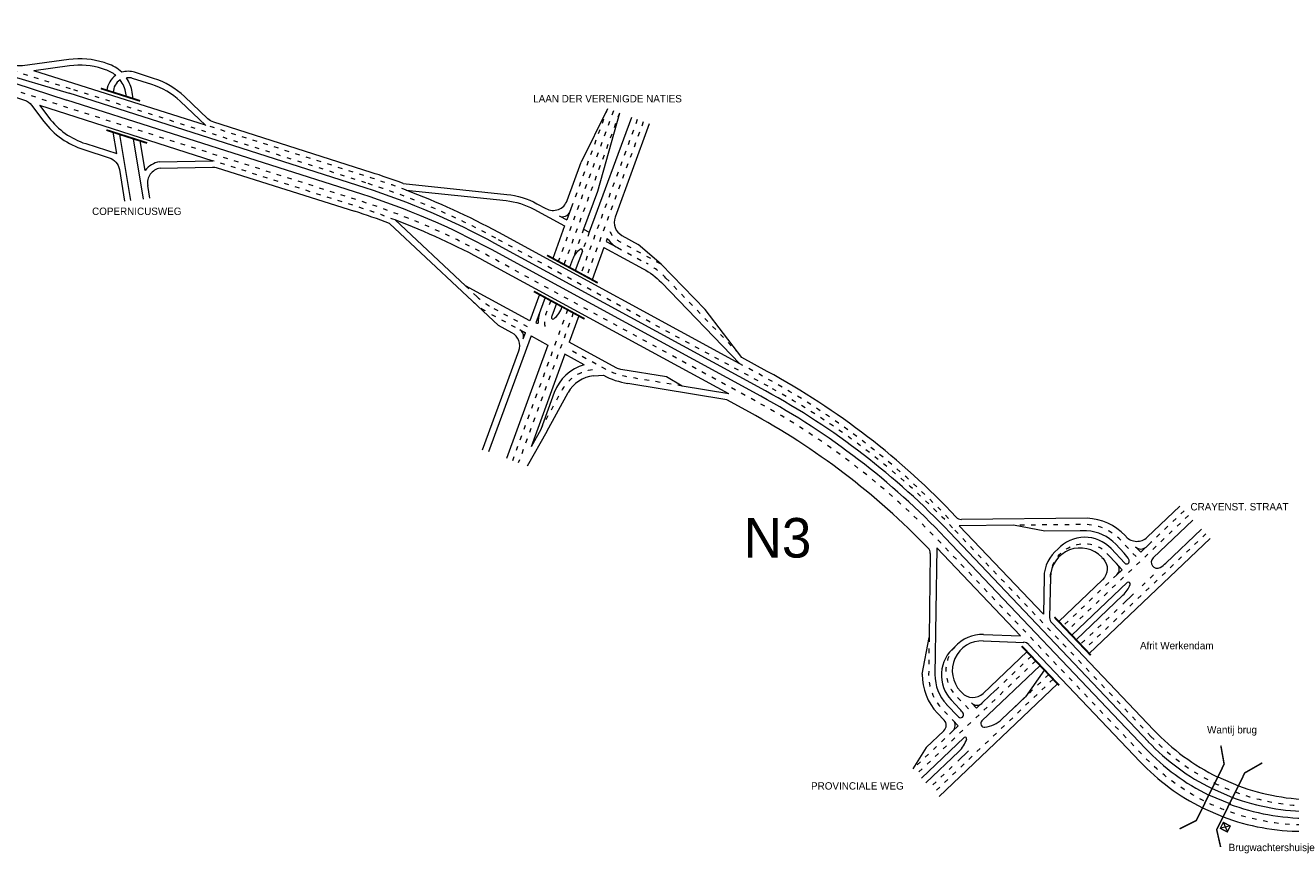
# Model space of a CAD drawing. Header units: metres. Extents: x 534 to 2089, y -2348 to -1299.
# Tile 3 of 6: x 1452 to 1791, y -1795 to -1573. Entities that reach past the tile are written whole.
import ezdxf

# ---------------------------------------------------------------- set-up
doc = ezdxf.new("R2010")
doc.units = ezdxf.units.M
doc.linetypes.add('ACAD_ISO03W100', pattern=[30, 12, -18])
for name, color, linetype, lineweight in [('deelstrepen', 8, 'ACAD_ISO03W100', 0), ('Kunstwerk', 7, 'Continuous', 0), ('RW-MARK', 7, 'Continuous', 0), ('Text', 7, 'Continuous', 0)]:
    doc.layers.add(name, color=color, linetype=linetype, lineweight=lineweight)

msp = doc.modelspace()

# ---------------------------------------------------------------- linework, layer by layer
at = {"layer": 'deelstrepen', "linetype": 'ACAD_ISO03W100', "ltscale": 0.1}
for p, q in [((1543.37, -1615.28), (1464.2, -1590.05)), ((1609.71, -1595.99), (1594.93, -1636.33)), ((1611.31, -1596.58), (1596.44, -1637.15)), ((1608.11, -1595.41), (1598.66, -1621.21)), ((1616.09, -1598.33), (1600.97, -1639.61)), ((1617.69, -1598.92), (1602.48, -1640.43)), ((1651.15, -1669.78), (1578.15, -1630.11)), ((1610.81, -1632.61), (1618.52, -1636.8)), ((1586.11, -1655.47), (1576.41, -1650.2)), ((1597.43, -1649.27), (1582.61, -1689.72)), ((1598.94, -1650.09), (1584.2, -1690.31)), ((1763.82, -1704.38), (1731.38, -1735.25)), ((1762.65, -1703.15), (1753.75, -1711.62)), ((1753.76, -1763.58), (1700.56, -1707.66)), ((1768.5, -1709.29), (1736.05, -1740.16)), ((1744.63, -1720.29), (1730.21, -1734.01)), ((1754.42, -1720.34), (1750.55, -1724.03)), ((1744.75, -1729.54), (1734.89, -1738.93)), ((1721.72, -1742.09), (1712.14, -1751.2)), ((1722.89, -1743.32), (1691.12, -1773.55)), ((1727.57, -1748.23), (1695.79, -1778.46)), ((1726.4, -1747), (1713.82, -1758.96)), ((1700.67, -1762.12), (1689.95, -1772.31)), ((1700.52, -1771.62), (1694.63, -1777.23))]:
    msp.add_line(p, q, dxfattribs=at)
at = {"layer": 'deelstrepen', "linetype": 'ACAD_ISO03W100', "ltscale": 0.1, "flags": 128}
for points in [[(1862.93, -1787.31), (1795.05, -1787.31, -0.090262), (1773.91, -1783.46, -0.025047), (1768.4, -1781.07, -0.08775), (1751.58, -1768.66), (1697.43, -1711.75, 0.078307), (1648.02, -1673.86), (1576.14, -1634.81, 0.047368), (1541.36, -1619.98), (1462.66, -1594.9), (1425.97, -1582.8, -0.306108), (1398.58, -1547.37), (1392.47, -1451.89)], [(1464.2, -1590.05), (1430.22, -1579.54, -0.311161), (1409.15, -1552.8), (1406.22, -1507.09), (1404.43, -1479.17)], [(1554.11, -1617.22, 0.013339), (1544.04, -1613.71), (1502.47, -1600.47), (1500.37, -1599.8)], [(1551.19, -1625.21, 0.013807), (1540.85, -1621.6), (1502.33, -1609.33)], [(1608.73, -1628.3, 0.159152), (1611.17, -1630.87), (1622.49, -1637.02)], [(1592.9, -1646.81), (1591.59, -1650.39, 0.169601), (1591.52, -1654.54)], [(1628.12, -1669.71), (1615.62, -1667.64), (1613.82, -1667.34, -0.083575), (1607.54, -1665.18), (1597.27, -1659.6)], [(1699.53, -1705.16, 0.078307), (1650.11, -1667.28), (1643.57, -1663.73)], [(1590.21, -1681.32), (1596.06, -1670.63, -0.251362), (1604.22, -1665.31)], [(1749.77, -1715.41), (1745.57, -1710.95, 0.195988), (1736.59, -1706.84), (1734.81, -1706.84), (1716.88, -1707)], [(1726.8, -1720.95, -0.589781), (1740.94, -1713.46), (1744.71, -1717.47)], [(1694.31, -1737.07), (1694.18, -1746.98, 0.195988), (1697.78, -1756.18), (1700.74, -1759.29)], [(1701.19, -1739.61, 0.386905), (1701.48, -1752.66), (1705.82, -1757.22)]]:
    msp.add_lwpolyline(points, format="xyb", dxfattribs=at)
for points in [[(1601.72, -1627.67), (1598.74, -1635.81)], [(1603.23, -1628.49), (1601.38, -1633.54)]]:
    msp.add_lwpolyline(points, dxfattribs=at)
at = {"layer": 'deelstrepen', "linetype": 'ACAD_ISO03W100', "ltscale": 0.1}
msp.add_lwpolyline([(1623.76, -1640.79), (1643.22, -1660.92)], dxfattribs=at)
msp.add_lwpolyline([(1586.7, -1653.85), (1577.22, -1648.71, -0.063792), (1573.1, -1645.73), (1570.05, -1642.87)], format="xyb", dxfattribs=at)
for centre, radius, start, end in [((1482.66, -1805.84), 200, 61.4806, 72.3285), ((1608.16, -1655.87), 21.7, 44.0246, 61.4806), ((1586.77, -1631.13), 21.7, 226.8804, 241.4806), ((1555.66, -1845.51), 200, 43.5706, 61.4806), ((1797.23, -1722.22), 60, 223.5706, 243.9197), ((1797.23, -1722.22), 60, 243.9197, 249.6603), ((1797.23, -1722.22), 60, 249.6603, 270)]:
    msp.add_arc(centre, radius, start, end, dxfattribs=at)
at = {"layer": 'Kunstwerk'}
for points, const_width in [([(1472.31, -1589.97), (1482.84, -1593.32)], 0.5), ([(1473.8, -1601.12), (1484.72, -1604.6)], 0.5), ([(1591.91, -1634.69), (1605.5, -1642.07)], 0.5), ([(1588.37, -1644.35), (1601.96, -1651.73)], 0.5), ([(1737.63, -1741.84), (1727.89, -1731.61)], 0.5), ([(1729.14, -1749.91), (1719.13, -1739.4)], 0.5), ([(1772.49, -1766.05), (1773.38, -1771.02), (1765.88, -1786.16), (1761.45, -1788.34)], 0.4), ([(1772.43, -1793.21), (1771.38, -1788.58), (1778.91, -1773.36), (1783.59, -1770.68)], 0.4)]:
    msp.add_lwpolyline(points, dxfattribs=dict(at, const_width=const_width))
at = {"layer": 'RW-MARK'}
for p, q in [((1427.76, -1581.57), (1463.23, -1593.09)), ((1428.85, -1580.78), (1463.82, -1591.25)), ((1500.37, -1599.8), (1454.32, -1585.24)), ((1542.23, -1618.3), (1463.23, -1593.09)), ((1543.14, -1616.62), (1463.82, -1591.25)), ((1479.2, -1592.16), (1479.05, -1591.28)), ((1481.02, -1592.74), (1480.73, -1591)), ((1455.85, -1594.42), (1502.33, -1609.33)), ((1608.11, -1595.41), (1601.06, -1609.72)), ((1611.31, -1596.58), (1605.42, -1617.57)), ((1614.5, -1597.75), (1603.23, -1628.49)), ((1476.57, -1607.41), (1475.62, -1601.7)), ((1480.39, -1620.02), (1477.44, -1602.28)), ((1483.77, -1619.61), (1481.08, -1603.44)), ((1484.22, -1611.95), (1482.9, -1604.02)), ((1485.46, -1619.41), (1484.89, -1615.96)), ((1605.42, -1617.57), (1601.72, -1627.67)), ((1595.16, -1624.1), (1597.19, -1625.21)), ((1598.66, -1621.21), (1597.19, -1625.21)), ((1596.6, -1626.82), (1593.42, -1635.51)), ((1601.72, -1627.67), (1603.23, -1628.49)), ((1608.06, -1630.14), (1607.76, -1630.95)), ((1607.76, -1630.95), (1610.81, -1632.61)), ((1649.23, -1672.44), (1577.01, -1633.15)), ((1650.46, -1671.01), (1577.9, -1631.48)), ((1601.38, -1633.54), (1599.46, -1638.79)), ((1607.17, -1632.57), (1603.99, -1641.25)), ((1622.49, -1637.02), (1616.35, -1631.75)), ((1598.74, -1635.81), (1597.95, -1637.97)), ((1589.88, -1645.17), (1587.29, -1652.24)), ((1591.39, -1645.99), (1588.89, -1652.81)), ((1594.41, -1647.63), (1593.18, -1650.97)), ((1600.45, -1650.91), (1597.86, -1657.98)), ((1644.12, -1662.09), (1634.25, -1649.19)), ((1584.59, -1654.64), (1586.11, -1655.47)), ((1587.62, -1656.29), (1576.22, -1687.38)), ((1585.51, -1657.09), (1586.11, -1655.47)), ((1587.62, -1656.29), (1592.15, -1658.75)), ((1592.15, -1658.75), (1581.01, -1689.14)), ((1596.68, -1661.21), (1587.61, -1685.96)), ((1601.85, -1664.02), (1596.68, -1661.21)), ((1597.47, -1661.5), (1597.43, -1661.62)), ((1650.92, -1665.79), (1644.12, -1662.09)), ((1604.37, -1667.01), (1607.03, -1666.83)), ((1628.12, -1669.71), (1623.9, -1667.29)), ((1593.83, -1671.45), (1590.21, -1681.32)), ((1591.81, -1681.9), (1597.56, -1671.43)), ((1646.16, -1676.72), (1640.08, -1673.41)), ((1591.81, -1681.9), (1586.6, -1691.19)), ((1590.21, -1681.32), (1587.61, -1685.96)), ((1761.48, -1701.92), (1752.75, -1710.23)), ((1764.99, -1705.61), (1754.32, -1715.76)), ((1753.06, -1765.01), (1699.84, -1708.95)), ((1724.92, -1730.81), (1702.4, -1707.13)), ((1725.31, -1708.63), (1716.88, -1707)), ((1767.33, -1708.07), (1757.78, -1717.14)), ((1752.32, -1766.84), (1698.62, -1710.35)), ((1769.67, -1710.53), (1737.23, -1741.39)), ((1744.34, -1712.11), (1746.57, -1714.49)), ((1746.81, -1709.78), (1747.08, -1710.07)), ((1751.02, -1714.21), (1753.75, -1711.62)), ((1694.62, -1714.55), (1694.31, -1737.07)), ((1696.34, -1713.06), (1695.88, -1747)), ((1718.78, -1736.65), (1696.34, -1713.06)), ((1740.62, -1715.61), (1740.95, -1715.96)), ((1746.08, -1718.92), (1742.82, -1715.47)), ((1743.1, -1713.28), (1746.75, -1717.16)), ((1749.65, -1712.76), (1751.02, -1714.21)), ((1744.63, -1720.29), (1746.08, -1718.92)), ((1725.1, -1720.92), (1724.92, -1730.81)), ((1726.8, -1720.95), (1726.61, -1731.74)), ((1747.38, -1722.36), (1732.55, -1736.47)), ((1746.26, -1725.77), (1733.72, -1737.7)), ((1749.1, -1725.4), (1746.2, -1728.16)), ((1708.87, -1736.28), (1718.78, -1736.65)), ((1754.49, -1761.88), (1727.16, -1733.15)), ((1692.48, -1746.95), (1694.31, -1737.07)), ((1708.8, -1737.98), (1719.65, -1738.39)), ((1750.85, -1770.36), (1721.02, -1739.01)), ((1720.55, -1740.86), (1708.78, -1752.06)), ((1724.06, -1744.55), (1708.45, -1759.39)), ((1725.21, -1745.79), (1720.11, -1752.98)), ((1728.74, -1749.46), (1696.97, -1779.69)), ((1702.71, -1751.49), (1703.12, -1751.92)), ((1707.05, -1756.05), (1712.14, -1751.2)), ((1720.11, -1752.98), (1713.82, -1758.96)), ((1699.01, -1755.01), (1702.17, -1758.32)), ((1700.25, -1753.83), (1702.58, -1756.28)), ((1705.67, -1754.6), (1707.05, -1756.05)), ((1696.55, -1757.35), (1698.34, -1759.23)), ((1702.12, -1760.74), (1700.74, -1759.29)), ((1698.27, -1762.06), (1693.53, -1766.57)), ((1700.67, -1762.12), (1702.12, -1760.74)), ((1693.53, -1766.57), (1689.95, -1772.31)), ((1703.72, -1763.9), (1692.29, -1774.77)), ((1702.29, -1767.59), (1693.46, -1776)), ((1704.87, -1767.48), (1701.97, -1770.24)), ((1771.67, -1774.46), (1777.2, -1776.82)), ((1775.14, -1781.71), (1769.27, -1779.32)), ((1770.14, -1777.56), (1775.66, -1779.93)), ((1767.58, -1782.72), (1773.09, -1785.12)), ((1774.16, -1788.91), (1773.26, -1786.81)), ((1774.74, -1787.66), (1772.49, -1788.13))]:
    msp.add_line(p, q, dxfattribs=at)
for points in [[(1474.11, -1583.35), (1473.24, -1583.07, 0.111284), (1463.73, -1582.24), (1451.35, -1583.92, -0.109208), (1449.63, -1583.78), (1431.84, -1578.27)], [(1473.59, -1584.97), (1472.72, -1584.69, 0.111284), (1463.96, -1583.93), (1454.32, -1585.24)], [(1424.37, -1584.05), (1451.83, -1593.1, -0.152553), (1453.77, -1594.49), (1457.02, -1598.79, 0.155073), (1467.75, -1606.38), (1474.55, -1608.55, -0.281431), (1477.28, -1611.71), (1478.7, -1620.22)], [(1544.75, -1612.46), (1502.56, -1598.99, -0.112245), (1501.03, -1598.09), (1494.77, -1592.18, 0.112416), (1486.46, -1587.29), (1481.36, -1585.66)], [(1500.5, -1599.92), (1493.6, -1593.41, 0.112416), (1485.95, -1588.91), (1480.84, -1587.28)], [(1455.85, -1594.42), (1458.38, -1597.76, 0.155073), (1468.26, -1604.76), (1476.57, -1607.41)], [(1619.29, -1599.5), (1610.13, -1624.49, 0.371915), (1611.98, -1629.38), (1616.35, -1631.75)], [(1553.35, -1615.43), (1581.1, -1618.35, -0.098562), (1589.19, -1620.86), (1591.61, -1622.18, 0.457816), (1597.28, -1620.04), (1601.06, -1609.72)], [(1488.18, -1611.36), (1502.23, -1611.03, -0.083018), (1503.54, -1611.22), (1540.26, -1622.9)], [(1554.11, -1617.22), (1580.92, -1620.04, -0.098562), (1588.38, -1622.35), (1596.6, -1626.82)], [(1574.63, -1686.8), (1584.33, -1660.32, 0.371915), (1582.48, -1655.43), (1578.89, -1653.48), (1549.67, -1626.12)], [(1607.17, -1632.57), (1617.71, -1638.29, -0.076314), (1622.54, -1641.97), (1643.56, -1663.72)], [(1623.9, -1667.29), (1611.72, -1665.27, -0.083575), (1610.47, -1664.84), (1597.86, -1657.98)], [(1746.81, -1709.78, 0.195988), (1736.66, -1705.14), (1702.95, -1705.45)], [(1744.34, -1712.11, 0.195988), (1736.51, -1708.54), (1734.83, -1708.54), (1725.31, -1708.63)], [(1740.95, -1715.96, -0.412695), (1740.8, -1721.6), (1729.04, -1732.79)]]:
    msp.add_lwpolyline(points, format="xyb", dxfattribs=at)
for points in [[(1488.03, -1609.66), (1502.33, -1609.33)], [(1570.05, -1642.87), (1551.19, -1625.21)], [(1622.49, -1637.02), (1634.25, -1649.19)], [(1587.29, -1652.24), (1570.05, -1642.87)], [(1640.08, -1673.41), (1613.54, -1669.02)], [(1640.62, -1671.78), (1628.12, -1669.71)], [(1716.88, -1707), (1702.4, -1707.13)]]:
    msp.add_lwpolyline(points, dxfattribs=at)
at = {"layer": 'RW-MARK', "flags": 128}
for points in [[(1643.56, -1663.72), (1578.96, -1628.61, 0.033928), (1554.11, -1617.22)], [(1640.62, -1671.78), (1575.33, -1636.3, 0.033539), (1551.19, -1625.21, 0.033539)]]:
    msp.add_lwpolyline(points, format="xyb", dxfattribs=at)
at = {"layer": 'RW-MARK', "const_width": 0.339, "flags": 128}
msp.add_lwpolyline([(1772.35, -1788.22), (1774.22, -1789.18), (1775.03, -1787.59), (1773.16, -1786.63)], close=True, dxfattribs=at)
at = {"layer": 'RW-MARK'}
for centre, radius, start, end in [((1471.16, -1592.59), 9.7, 45.6985, 72.3251), ((1471.16, -1592.59), 8, 49.9995, 72.3251), ((1479.63, -1591.09), 5.7, 125.7021, 174.0056), ((1479.63, -1591.09), 5.7, 72.3251, 107.2881), ((1479.63, -1591.09), 4, 72.3251, 96.6064), ((1471.16, -1592.59), 9.7, 9.4554, 34.3486), ((1479.63, -1591.09), 4, 122.2151, 179.093), ((1471.16, -1592.59), 8, 9.4554, 37.6235), ((1488.83, -1615.3), 5.7, 98.1074, 144.0234), ((1488.83, -1615.3), 4, 99.4224, 189.4554), ((1483.9, -1802.98), 200, 69.6788, 72.2864), ((1482.23, -1807.12), 200, 61.4206, 72.2684), ((1481.43, -1808.84), 200, 61.4528, 72.3007), ((1479.56, -1813.43), 200, 69.4786, 72.3285), ((1596.11, -1622.35), 2, 241.4806, 339.8769), ((1614.63, -1625.58), 8, 214.7773, 241.4806), ((1604.37, -1637.88), 6, 126.9417, 159.8769), ((1601.01, -1633.4), 0.4, 339.8769, 126.9417), ((1597.5, -1652.56), 8, 159.8769, 182.495), ((1593.47, -1651.4), 0.4, 163.9634, 307.1432), ((1597.5, -1652.56), 4.6, 159.8769, 163.9634), ((1590.09, -1646.93), 6, 307.1432, 345.4875), ((1583.63, -1656.4), 2, 339.8769, 61.4806), ((1590.09, -1646.93), 6, 258.5039, 264.5053), ((1605.1, -1675.57), 12, 105.7007, 159.8769), ((1605.1, -1675.57), 8.6, 94.8699, 151.3085), ((1617.09, -1647.61), 21.7, 242.3684, 260.5903), ((1554.62, -1843.01), 201.7, 43.2475, 61.4806), ((1554.79, -1846.64), 200, 43.5106, 61.4206), ((1553.65, -1848.13), 200, 43.5428, 61.4528), ((1551.48, -1850.96), 198.3, 44.0277, 61.4806), ((1703, -1703.45), 2, 223.2475, 267.6283), ((1736.04, -1719.92), 9.69, 43.2735, 137.9991), ((1750, -1707.33), 4, 223.2735, 313.5706), ((1692.62, -1714.53), 2, 359.2158, 44.0277), ((1734.8, -1721.09), 9.7, 127.8803, 178.9769), ((1734.8, -1721.09), 8, 43.2735, 178.9769), ((1740.75, -1719.97), 8, 26.7905, 43.2735), ((1751.1, -1711.39), 2, 223.5706, 313.5706), ((1755.42, -1716.92), 1.6, 133.5706, 299.5345), ((1743.26, -1718.84), 2, 313.5706, 43.2735), ((1747.26, -1716.68), 0.7, 223.2735, 26.7905), ((1752.27, -1711.35), 8, 299.5345, 313.5706), ((1747.72, -1722.73), 0.5, 338.4411, 133.5706), ((1740.75, -1719.97), 8, 313.5706, 338.4411), ((1728.61, -1731.78), 2, 178.9769, 223.5706), ((1708.51, -1745.98), 9.7, 87.8672, 138.9638), ((1707.27, -1747.15), 9.69, 128.845, 223.5706), ((1708.51, -1745.98), 8, 87.8672, 223.5706), ((1719.57, -1740.38), 2, 43.5706, 87.8672), ((1707.27, -1747.15), 14.79, 179.2158, 223.5706), ((1707.27, -1747.15), 11.39, 179.2158, 223.5706), ((1706.02, -1749.17), 4, 223.5706, 313.5706), ((1696.78, -1761.8), 8, 34.0103, 43.5706), ((1707.12, -1753.22), 2, 223.5706, 313.5706), ((1696.89, -1760.61), 2, 313.5706, 43.5706), ((1699.29, -1760.67), 2, 313.5706, 43.5706), ((1702.75, -1757.77), 0.8, 223.5706, 34.0103), ((1709.14, -1760.12), 1, 133.5706, 276.8225), ((1708.31, -1753.17), 8, 276.8225, 313.5706), ((1797.96, -1720.53), 60, 223.5706, 244.0162), ((1696.78, -1761.8), 8, 313.5706, 341.6659), ((1703.99, -1764.19), 0.4, 341.6659, 133.5706), ((1795.81, -1725.51), 60, 223.5428, 243.7442), ((1796.57, -1723.7), 60, 223.5106, 243.859), ((1794.32, -1729.01), 60, 223.5706, 243.5337), ((1797.96, -1720.53), 60, 249.7573, 270), ((1796.57, -1723.7), 60, 249.5993, 269.9399), ((1795.81, -1725.51), 60, 249.4838, 269.9722), ((1794.32, -1729.01), 60, 249.2723, 270)]:
    msp.add_arc(centre, radius, start, end, dxfattribs=at)

# ---------------------------------------------------------------- texts
at = {"layer": 'Text'}
for s, height, p in [('LAAN DER VERENIGDE NATIES', 1.9781, (1588.2, -1593.71)), ('COPERNICUSWEG', 1.9781, (1469.97, -1623.88)), ('CRAYENST. STRAAT', 1.9781, (1764.35, -1703.04)), ('N3', 10.597, (1644.62, -1715.67)), ('Afrit Werkendam', 1.9781, (1750.83, -1740.24)), ('Wantij brug', 1.9781, (1768.8, -1762.79)), ('PROVINCIALE WEG', 1.9781, (1662.66, -1777.84)), ('Brugwachtershuisje', 1.9781, (1774.58, -1794.33))]:
    msp.add_text(s, height=height, dxfattribs=at).set_placement(p)

doc.saveas('drawing.dxf')
